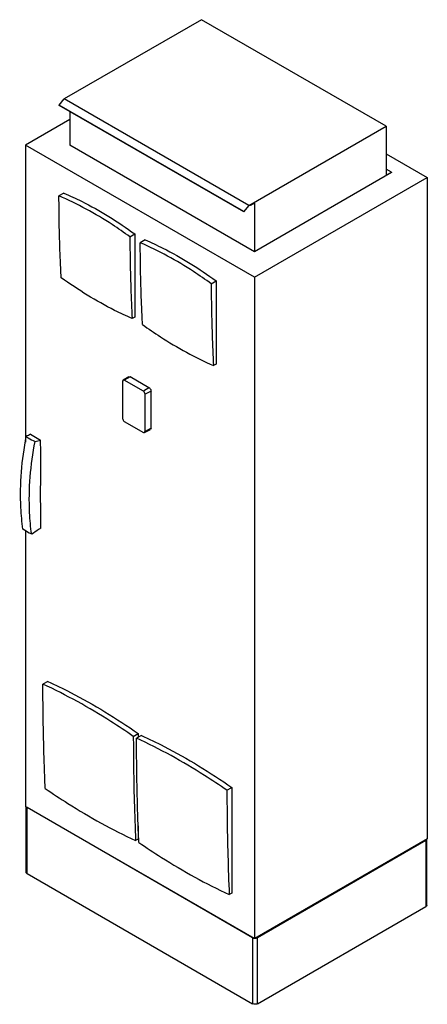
# Model space of a CAD drawing. Header units: millimetres. Extents: x 526 to 1533, y 221 to 2656.
import ezdxf

# ---------------------------------------------------------------- set-up
doc = ezdxf.new("R2010")
doc.units = ezdxf.units.MM
doc.header["$LTSCALE"] = 187.102784
doc.layers.get('0').update_dxf_attribs({"linetype": 'CONTINUOUS'})

msp = doc.modelspace()

# ---------------------------------------------------------------- linework, layer by layer
at = {"color": 7, "linetype": 'Continuous'}
for p, q in [((975, 2655.8), (635.6, 2459.8)), ((1431.1, 2392.5), (975, 2655.8)), ((623.3, 2444.6), (635.6, 2459.8)), ((1091.7, 2196.5), (635.6, 2459.8)), ((623.9, 2443.8), (623.3, 2444.6)), ((1079.4, 2181.3), (623.3, 2444.6)), ((1080, 2180.5), (623.9, 2443.8)), ((649.7, 2428.9), (649.7, 2345.5)), ((649.7, 2408.8), (540.4, 2345.7)), ((1091.7, 2196.5), (1431.1, 2392.5)), ((1431.1, 2392.5), (1431.1, 2271.2)), ((540.4, 2345.7), (540.4, 1611.4)), ((1106.1, 2019.1), (540.4, 2345.7)), ((1105.8, 2082.2), (649.7, 2345.5)), ((1431.1, 2324), (1532.6, 2265.4)), ((1444.2, 2277.6), (1105.8, 2082.2)), ((1106.1, 2019.1), (1532.6, 2265.4)), ((1444.2, 2278.8), (1431.1, 2286.3)), ((1431.1, 2271.2), (1444.2, 2278.8)), ((1444.2, 2278.8), (1444.2, 2277.6)), ((1532.6, 2265.4), (1532.6, 630.3)), ((635.2, 2227.1), (623.1, 2220.1)), ((1091.7, 2196.5), (1079.4, 2181.3)), ((1080, 2180.5), (1092, 2195.5)), ((1096.3, 2198), (1092, 2195.5)), ((1096.3, 2196.7), (1095.2, 2197.3)), ((1105.8, 2202.2), (1096.3, 2196.7)), ((1096.3, 2196.7), (1096.3, 2198)), ((1105.8, 2202.2), (1105.8, 2082.2)), ((1079.4, 2181.3), (1080, 2180.5)), ((798.2, 2119), (810.4, 2126)), ((810.4, 2126), (810.4, 1920.4)), ((836, 2111.2), (823.9, 2104.2)), ((999, 2003), (1011.2, 2010)), ((1011.2, 2010), (1011.2, 1804.5)), ((1106.1, 2019.1), (1106.1, 384)), ((810.4, 1920.4), (803.9, 1916.7)), ((1011.2, 1804.5), (1004.7, 1800.7)), ((781.4, 1764.6), (780.2, 1761.9)), ((780.2, 1761.9), (780.2, 1670)), ((795.3, 1773.2), (781.4, 1764.6)), ((784.4, 1764.4), (781.4, 1764.6)), ((798.8, 1772.9), (784.4, 1764.4)), ((831.6, 1737.1), (784.4, 1764.4)), ((795.3, 1773.2), (798.8, 1772.9)), ((845.4, 1746), (798.8, 1772.9)), ((845.4, 1746), (831.6, 1737.1)), ((850.4, 1737.4), (835.8, 1729.8)), ((835.8, 1637.9), (835.8, 1729.8)), ((850.4, 1645.9), (850.4, 1737.4)), ((784.4, 1662.7), (831.6, 1635.5)), ((831.6, 1635.5), (834.5, 1635.1)), ((834.5, 1635.1), (848.9, 1642.7)), ((834.5, 1635.1), (835.8, 1637.9)), ((850.4, 1645.9), (835.8, 1637.9)), ((850.4, 1645.9), (848.9, 1642.7)), ((552.7, 1630.7), (577.6, 1616.3)), ((540.4, 1391.8), (540.4, 710.6)), ((595.6, 1019.9), (583.5, 1012.9)), ((806.7, 884), (818.9, 891)), ((826.8, 886.4), (814.7, 879.4)), ((818.9, 891), (818.9, 881.8)), ((1037.9, 750.5), (1050.1, 757.5)), ((1050.1, 757.5), (1050.1, 496.5)), ((1106.1, 384), (540.4, 710.6)), ((541.7, 548.1), (541.7, 709.9)), ((1101.2, 386.2), (544.2, 707.8)), ((544.2, 544.5), (544.2, 707.8)), ((818.9, 662.4), (818.9, 629.9)), ((818.9, 629.9), (812.4, 626.2)), ((820.4, 621.6), (820, 630)), ((820.4, 621.6), (820, 630)), ((1532.6, 630.3), (1106.1, 384)), ((1529, 626.2), (1113.4, 386.2)), ((1529, 626.2), (1529, 462.9)), ((1531.6, 466.4), (1531.6, 629.7)), ((544.2, 544.5), (1101.2, 222.9)), ((1050.1, 496.5), (1043.6, 492.7)), ((1113.4, 222.9), (1529, 462.9)), ((1101.2, 386.2), (1101.2, 222.9)), ((1113.4, 222.9), (1113.4, 386.2))]:
    msp.add_line(p, q, dxfattribs=at)
for centre, radius, start, end in [((515.5, 1839.5), 231.7, 282.0511, 285.5399), ((-11578.4, 1444.8), 12156.6, 359.78405, 0.03711), ((1107.3, 399.6), 14.8, 270.4972, 275.1851)]:
    msp.add_arc(centre, radius, start, end, dxfattribs=at)
for points, knots in [([(628.7, 2017.8), (627.8, 2034.4), (624.5, 2101.8), (623.1, 2169.3), (623.1, 2220.1)], [0, 0, 0, 0, 0.247128, 1, 1, 1, 1]), ([(798.2, 2119), (783.9, 2129.4), (728.4, 2167.7), (668.8, 2200.5), (623.1, 2220.1)], [0, 0, 0, 0, 0.262106, 1, 1, 1, 1]), ([(635.2, 2227.1), (650, 2220.8), (711.2, 2192.2), (768.8, 2156.2), (810.4, 2126)], [0, 0, 0, 0, 0.238027, 1, 1, 1, 1]), ([(798.2, 2119), (798.3, 2101.9), (798.8, 2034.4), (801.1, 1967), (803.9, 1916.7)], [0, 0, 0, 0, 0.252882, 1, 1, 1, 1]), ([(829.5, 1901.9), (828.6, 1918.5), (825.4, 1985.9), (824, 2053.4), (823.9, 2104.2)], [0, 0, 0, 0, 0.247128, 1, 1, 1, 1]), ([(999, 2003), (984.7, 2013.4), (929.2, 2051.8), (869.7, 2084.6), (823.9, 2104.2)], [0, 0, 0, 0, 0.262106, 1, 1, 1, 1]), ([(836, 2111.2), (850.8, 2104.9), (912, 2076.3), (969.6, 2040.3), (1011.2, 2010)], [0, 0, 0, 0, 0.238027, 1, 1, 1, 1]), ([(803.9, 1916.7), (789.2, 1923.1), (728.2, 1952), (670.6, 1987.8), (628.7, 2017.8)], [0, 0, 0, 0, 0.237198, 1, 1, 1, 1]), ([(999, 2003), (999.1, 1986), (999.6, 1918.5), (1001.9, 1851.1), (1004.7, 1800.7)], [0, 0, 0, 0, 0.252882, 1, 1, 1, 1]), ([(829.5, 1901.9), (843.9, 1891.5), (899.7, 1853.5), (959.1, 1820.6), (1004.7, 1800.7)], [0, 0, 0, 0, 0.262775, 1, 1, 1, 1]), ([(845.4, 1746), (846.1, 1745.6), (848.7, 1743.4), (850.4, 1740), (850.4, 1737.4)], [0, 0, 0, 0, 0.241052, 1, 1, 1, 1]), ([(534.1, 1396.3), (531.6, 1413.9), (524.5, 1490.3), (531.5, 1567.6), (542.3, 1625.4)], [0, 0, 0, 0, 0.232683, 1, 1, 1, 1]), ([(542.3, 1625.4), (543.9, 1624.3), (550.8, 1619.6), (558.1, 1615.7), (563.9, 1612.9)], [0, 0, 0, 0, 0.235925, 1, 1, 1, 1]), ([(555.7, 1383.8), (553.1, 1401.4), (546.1, 1477.8), (553.1, 1555.1), (563.9, 1612.9)], [0, 0, 0, 0, 0.232683, 1, 1, 1, 1]), ([(578.2, 1512), (578.2, 1520.7), (578.2, 1555.4), (578.1, 1590.2), (577.6, 1616.3)], [0, 0, 0, 0, 0.249214, 1, 1, 1, 1]), ([(578.2, 1452.7), (578, 1457.5), (577.3, 1477.3), (577.5, 1497.1), (578.2, 1512)], [0, 0, 0, 0, 0.244965, 1, 1, 1, 1]), ([(555.7, 1383.8), (553.7, 1384.6), (546.1, 1388.1), (539, 1392.5), (534.1, 1396.3)], [0, 0, 0, 0, 0.259525, 1, 1, 1, 1]), ([(578.1, 1399), (576.3, 1397.7), (569.1, 1392.3), (561.5, 1387.3), (555.7, 1383.8)], [0, 0, 0, 0, 0.246177, 1, 1, 1, 1]), ([(589.1, 755.1), (588.2, 776.4), (584.9, 862.3), (583.5, 948.2), (583.5, 1012.9)], [0, 0, 0, 0, 0.247692, 1, 1, 1, 1]), ([(806.7, 884), (788.4, 896.7), (716.8, 944.4), (641.3, 986.3), (583.5, 1012.9)], [0, 0, 0, 0, 0.259502, 1, 1, 1, 1]), ([(595.6, 1019.9), (614.4, 1011.3), (691.6, 973.4), (765.2, 928.3), (818.9, 891)], [0, 0, 0, 0, 0.240575, 1, 1, 1, 1]), ([(806.7, 884), (806.7, 862.3), (807.2, 776.4), (809.6, 690.4), (812.4, 626.2)], [0, 0, 0, 0, 0.252314, 1, 1, 1, 1]), ([(820, 630), (819.1, 650.5), (816.1, 733.7), (814.7, 816.8), (814.7, 879.4)], [0, 0, 0, 0, 0.247769, 1, 1, 1, 1]), ([(1037.9, 750.5), (1019.6, 763.2), (948, 810.9), (872.5, 852.8), (814.7, 879.4)], [0, 0, 0, 0, 0.259502, 1, 1, 1, 1]), ([(826.8, 886.4), (845.6, 877.8), (922.9, 839.9), (996.5, 794.8), (1050.1, 757.5)], [0, 0, 0, 0, 0.240575, 1, 1, 1, 1]), ([(589.1, 755.1), (607.5, 742.4), (679.3, 695), (754.7, 653), (812.4, 626.2)], [0, 0, 0, 0, 0.259933, 1, 1, 1, 1]), ([(1037.9, 750.5), (1037.9, 728.8), (1038.5, 642.9), (1040.8, 556.9), (1043.6, 492.7)], [0, 0, 0, 0, 0.252314, 1, 1, 1, 1]), ([(820.4, 621.6), (838.8, 608.9), (910.5, 561.5), (985.9, 519.6), (1043.6, 492.7)], [0, 0, 0, 0, 0.259933, 1, 1, 1, 1]), ([(1529, 626.2), (1529.4, 626.4), (1530.6, 627.2), (1531.6, 628.7), (1531.6, 629.7)], [0, 0, 0, 0, 0.295359, 1, 1, 1, 1]), ([(544.2, 544.5), (543.8, 544.8), (542.6, 545.6), (541.7, 547), (541.7, 548.1)], [0, 0, 0, 0, 0.295359, 1, 1, 1, 1]), ([(1531.6, 466.4), (1531.6, 466.1), (1531.3, 464.6), (1530, 463.5), (1529, 462.9)], [0, 0, 0, 0, 0.220932, 1, 1, 1, 1]), ([(1108.7, 384.8), (1109.1, 384.9), (1110.7, 385.1), (1112.4, 385.6), (1113.4, 386.2)], [0, 0, 0, 0, 0.267206, 1, 1, 1, 1]), ([(1113.4, 222.9), (1111.6, 221.9), (1107.3, 221.1), (1103, 221.9), (1101.2, 222.9)], [0, 0, 0, 0, 0.5, 1, 1, 1, 1])]:
    msp.add_open_spline(points, degree=3, knots=knots, dxfattribs=at)
for points in [[(835.8, 1729.8), (835.8, 1732.6), (834, 1735.7), (831.6, 1737.1)], [(780.2, 1670), (780.2, 1667.2), (782, 1664.1), (784.4, 1662.7)], [(552.7, 1630.7), (549.1, 1629.1), (545.7, 1627.3), (542.3, 1625.4)], [(542.8, 708.9), (543.2, 708.5), (543.7, 708.1), (544.2, 707.8)], [(1101.2, 386.2), (1101.8, 385.9), (1102.4, 385.6), (1103.1, 385.4)], [(1103.1, 385.4), (1104, 385.1), (1105, 384.9), (1106, 384.8)]]:
    msp.add_open_spline(points, degree=3, dxfattribs=at)

doc.saveas('drawing.dxf')
